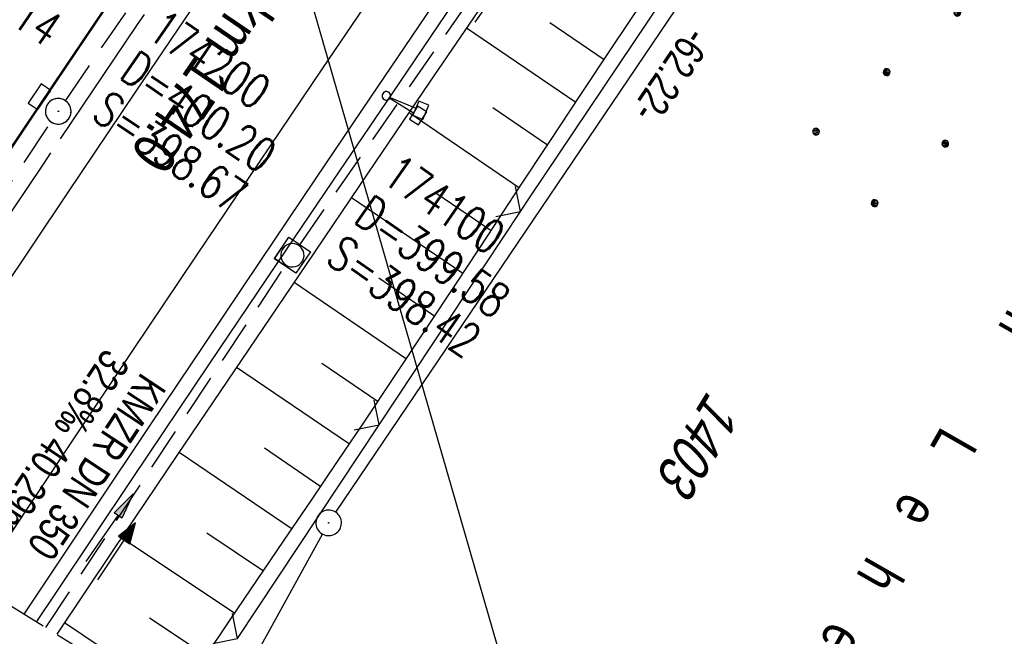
# Model space of a CAD drawing. Extents: x 508608 to 509338, y 452280 to 453218.
# Tile 4 of 29: x 508743 to 508801, y 452345 to 452381. Entities that reach past the tile are written whole.
import ezdxf

# ---------------------------------------------------------------- set-up
doc = ezdxf.new("R2010")
doc.units = 0
doc.header["$LTSCALE"] = 10
doc.header["$MEASUREMENT"] = 0
for name, pattern in [('ACHSE', [5.5, 4, -0.5, 0.5, -0.5]), ('AUSGEZOGEN', [0]), ('LT00', [0]), ('LT14', [0.6, 0.5, -0.1]), ('STRICHLINIE2', [0.375, 0.25, -0.125])]:
    doc.linetypes.add(name, pattern=pattern)
doc.layers.get('0').update_dxf_attribs({"linetype": 'LT00'})
for name, color, linetype in [('--EK_FBR', 250, 'LT00'), ('--EK_Halt-Pfeil', 4, 'LT00'), ('--EK_Haltung', 7, 'STRICHLINIE2'), ('--EK_Haltung-Text', 140, 'LT00'), ('--EK_Schacht-Text', 5, 'LT00'), ('--EL_DFK_AB_L', 21, 'LT00'), ('--EL_DFK_AB_P', 7, 'LT00'), ('--EL_Halt-Pfeil', 4, 'LT00'), ('--EL_Haltung', 182, 'STRICHLINIE2'), ('--EL_Haltung-Text', 182, 'LT00'), ('-AX-093', 35, 'ACHSE'), ('-ST-93-5', 250, 'LT00'), ('ABSTAND', 8, 'LT00'), ('DFK_AB_L', 21, 'LT00'), ('DFK_AB_P', 7, 'LT00'), ('DFK_BES-NAME', 255, 'LT00'), ('DFK_FLUR_NR', 250, 'LT00'), ('DFK_KATASTER', 250, 'LT00'), ('DFK_NUTZUNG', 250, 'LT00'), ('PFEIL', 140, 'AUSGEZOGEN'), ('STROM_FREILTG', 80, 'STROMFREILEITUNG'), ('V119_AFBR_BAB', 250, 'LT00'), ('V119_BOESCH', 250, 'LT00'), ('V119_BOSCHUNG', 250, 'LT00'), ('V119_GRABEN', 250, 'LT00'), ('V119_H_BORD', 8, 'LT00'), ('V119_KA_MULD', 182, 'LT00'), ('V119_KA_PRUF', 182, 'LT00'), ('V119_LD_MARK', 250, 'LT00'), ('V119_SCHILD_K', 1, 'LT00'), ('V119_SINKK', 182, 'LT00'), ('V119_ZAUN', 40, 'LT00'), ('V120_AFBR_BAB', 250, 'LT00'), ('V120_BOESCH', 250, 'LT00'), ('V120_BOSCHUNG', 250, 'LT00'), ('V120_GRABEN', 250, 'LT00'), ('V120_H_BORD', 8, 'LT00'), ('V120_KA_MULD', 182, 'LT00'), ('V120_KA_PRUF', 182, 'LT00'), ('V120_LD_MARK', 2, 'LT00'), ('V120_SCHILD_K', 1, 'LT00'), ('V120_SINKK', 182, 'LT00'), ('V120_ZAUN', 40, 'LT00')]:
    doc.layers.add(name, color=color, linetype=linetype)
doc.layers.add('-BLATT_119-RAND', color=7, linetype='LT14', plot=False)
doc.styles.add('Arial Fett', font='txt', dxfattribs={"width": 0.8})
doc.styles.add('Haltungsbeschriftung', font='ARIAL.TTF', dxfattribs={"width": 0.75})
doc.styles.add('schachtbeschriftung', font='romans.shx', dxfattribs={"width": 0.75, "height": 2})
doc.styles.get("Standard").update_dxf_attribs({"font": 'ARIAL.TTF'})
doc.styles.add('Strom', font='txt-alt.shx')
doc.linetypes.add('STROMFREILEITUNG', pattern='A,12.7,-5.5,["xx",Strom,S=2.5,R=0,X=-2.6,Y=-0.85],-4.35', length=22.55)

# ---------------------------------------------------------------- blocks, each defined once
blk = doc.blocks.new('SYMB0003')
at = {"color": 0, "linetype": 'ByBlock'}
for p, q in [((-0.015712, 0), (0.010166, 0.012015)), ((0, -0.021257), (-0.015712, 0)), ((0.010166, 0.012015), (0, -0.021257))]:
    blk.add_line(p, q, dxfattribs=at)
for points in [[(-0.031395, 0.499013), (-0.093691, 0.491144), (-0.154509, 0.475528), (-0.21289, 0.452414), (-0.267913, 0.422164), (-0.318712, 0.385257), (-0.364484, 0.342274), (-0.404509, 0.293893), (-0.438154, 0.240877), (-0.464888, 0.184062), (-0.484292, 0.124345), (-0.496058, 0.062667), (-0.5, 0)], [(0.5, 0), (0.496057, 0.062667), (0.484292, 0.124345), (0.464888, 0.184062), (0.438153, 0.240877), (0.404509, 0.293893), (0.364484, 0.342274), (0.318712, 0.385257), (0.267913, 0.422164), (0.21289, 0.452414), (0.154509, 0.475528), (0.093691, 0.491144), (0.031395, 0.499013), (-0.031395, 0.499013)], [(-0.5, 0), (-0.496058, -0.062667), (-0.484292, -0.124345), (-0.464888, -0.184062), (-0.438154, -0.240877), (-0.404509, -0.293893), (-0.364485, -0.342274), (-0.318712, -0.385257), (-0.267914, -0.422164), (-0.21289, -0.452414), (-0.154509, -0.475529), (-0.093691, -0.491144), (-0.031395, -0.499014), (0.031395, -0.499014)], [(0.031395, -0.499014), (0.093691, -0.491144), (0.154509, -0.475529), (0.21289, -0.452414), (0.267914, -0.422164), (0.318712, -0.385257), (0.364485, -0.342274), (0.404509, -0.293893), (0.438154, -0.240877), (0.464889, -0.184062), (0.484292, -0.124345), (0.496058, -0.062667), (0.5, 0)]]:
    blk.add_lwpolyline(points, dxfattribs=at)
blk = doc.blocks.new('Ackerland7')
at = {"layer": 'DFK_NUTZUNG', "color": 0, "linetype": 'ByBlock'}
for p, q in [((-4, 3.928), (-4, 3.67)), ((-3.95, 3.628), (-3.95, 3.97)), ((-3.9, 3.99), (-3.9, 3.607)), ((-3.85, 3.601), (-3.85, 3.997)), ((-3.8, 3.99), (-3.8, 3.607)), ((-3.75, 3.628), (-3.75, 3.97)), ((-3.7, 3.928), (-3.7, 3.67)), ((-3.65, 3.798), (-3.65, 3.8)), ((3.7, 3.929), (3.7, 3.671)), ((3.75, 3.629), (3.75, 3.971)), ((3.8, 3.992), (3.8, 3.608)), ((3.85, 3.602), (3.85, 3.998)), ((3.9, 3.992), (3.9, 3.608)), ((3.95, 3.629), (3.95, 3.971)), ((4, 3.929), (4, 3.671)), ((4.05, 3.799), (4.05, 3.801)), ((-7.85, 0.129), (-7.85, -0.129)), ((-7.8, -0.171), (-7.8, 0.171)), ((-7.75, 0.192), (-7.75, -0.192)), ((-7.7, -0.198), (-7.7, 0.198)), ((-7.65, 0.192), (-7.65, -0.192)), ((-7.6, -0.171), (-7.6, 0.171)), ((-7.55, 0.129), (-7.55, -0.129)), ((-7.5, -0.001), (-7.5, 0.001)), ((-0.15, 0.129), (-0.15, -0.129)), ((-0.1, -0.171), (-0.1, 0.171)), ((-0.05, 0.192), (-0.05, -0.192)), ((0, -0.198), (0, 0.198)), ((0.05, 0.192), (0.05, -0.192)), ((0.1, -0.171), (0.1, 0.171)), ((0.15, 0.129), (0.15, -0.129)), ((0.2, -0.001), (0.2, 0.001)), ((7.55, 0.129), (7.55, -0.129)), ((7.6, -0.171), (7.6, 0.171)), ((7.65, 0.192), (7.65, -0.192)), ((7.7, -0.198), (7.7, 0.198)), ((7.75, 0.192), (7.75, -0.192)), ((7.8, -0.171), (7.8, 0.171)), ((7.85, 0.129), (7.85, -0.129)), ((7.9, -0.001), (7.9, 0.001)), ((-4, -3.671), (-4, -3.929)), ((-3.95, -3.971), (-3.95, -3.629)), ((-3.9, -3.608), (-3.9, -3.992)), ((-3.85, -3.998), (-3.85, -3.602)), ((-3.8, -3.608), (-3.8, -3.992)), ((-3.75, -3.971), (-3.75, -3.629)), ((-3.7, -3.671), (-3.7, -3.929)), ((-3.65, -3.801), (-3.65, -3.799)), ((3.7, -3.671), (3.7, -3.929)), ((3.75, -3.971), (3.75, -3.629)), ((3.8, -3.608), (3.8, -3.992)), ((3.85, -3.998), (3.85, -3.602)), ((3.9, -3.608), (3.9, -3.992)), ((3.95, -3.971), (3.95, -3.629)), ((4, -3.671), (4, -3.929)), ((4.05, -3.801), (4.05, -3.799))]:
    blk.add_line(p, q, dxfattribs=at)
for points in [[(-3.65, 3.799), (-3.67, 3.886), (-3.725, 3.955), (-3.805, 3.994), (-3.894, 3.994), (-3.975, 3.955), (-4.03, 3.886), (-4.05, 3.799), (-4.03, 3.712), (-3.975, 3.642), (-3.894, 3.604), (-3.805, 3.604), (-3.725, 3.642), (-3.67, 3.712), (-3.65, 3.799)], [(4.05, 3.8), (4.03, 3.887), (3.975, 3.956), (3.894, 3.995), (3.805, 3.995), (3.725, 3.956), (3.67, 3.887), (3.65, 3.8), (3.67, 3.713), (3.725, 3.644), (3.805, 3.605), (3.894, 3.605), (3.975, 3.644), (4.03, 3.713), (4.05, 3.8)], [(-7.5, 0), (-7.52, 0.087), (-7.575, 0.156), (-7.655, 0.195), (-7.744, 0.195), (-7.825, 0.156), (-7.88, 0.087), (-7.9, 0)], [(0.2, 0), (0.18, 0.087), (0.125, 0.156), (0.045, 0.195), (-0.044, 0.195), (-0.125, 0.156), (-0.18, 0.087), (-0.2, 0)], [(-0.2, 0), (-0.18, -0.087), (-0.125, -0.156), (-0.044, -0.195), (0.045, -0.195), (0.125, -0.156), (0.18, -0.087), (0.2, 0)], [(7.9, 0), (7.88, 0.087), (7.825, 0.156), (7.744, 0.195), (7.655, 0.195), (7.575, 0.156), (7.52, 0.087), (7.5, 0)], [(7.5, 0), (7.52, -0.087), (7.575, -0.156), (7.655, -0.195), (7.744, -0.195), (7.825, -0.156), (7.88, -0.087), (7.9, 0)], [(-7.9, 0), (-7.88, -0.087), (-7.825, -0.156), (-7.744, -0.195), (-7.655, -0.195), (-7.575, -0.156), (-7.52, -0.087), (-7.5, 0)], [(-3.65, -3.8), (-3.67, -3.713), (-3.725, -3.644), (-3.805, -3.605), (-3.894, -3.605), (-3.975, -3.644), (-4.03, -3.713), (-4.05, -3.8), (-4.03, -3.887), (-3.975, -3.956), (-3.894, -3.995), (-3.805, -3.995), (-3.725, -3.956), (-3.67, -3.887), (-3.65, -3.8)], [(4.05, -3.8), (4.03, -3.713), (3.975, -3.644), (3.894, -3.605), (3.805, -3.605), (3.725, -3.644), (3.67, -3.713), (3.65, -3.8), (3.67, -3.887), (3.725, -3.956), (3.805, -3.995), (3.894, -3.995), (3.975, -3.956), (4.03, -3.887), (4.05, -3.8)]]:
    blk.add_lwpolyline(points, dxfattribs=at)
blk = doc.blocks.new('SYMB1263')
at = {"color": 0, "linetype": 'ByBlock'}
for p, q in [((0.014231, 0.098982), (-0.014231, 0.098982)), ((-0.014231, -0.098982), (0.014232, -0.098982))]:
    blk.add_line(p, q, dxfattribs=at)
for points in [[(0, 0.1), (0, 0.75), (0.18, 0.75), (0.18, 1), (-0.18, 1), (-0.18, 0.75), (0, 0.75)], [(-0.014231, 0.098982), (-0.041542, 0.090963), (-0.065486, 0.075575), (-0.084125, 0.054064), (-0.095949, 0.028173), (-0.1, 0)], [(-0.1, 0), (-0.095949, -0.028173), (-0.084125, -0.054064), (-0.065486, -0.075575), (-0.041541, -0.090963), (-0.014231, -0.098982)], [(0.1, 0), (0.095949, 0.028173), (0.084125, 0.054064), (0.065486, 0.075575), (0.041541, 0.090963), (0.014231, 0.098982)], [(0.014232, -0.098982), (0.041542, -0.090963), (0.065486, -0.075575), (0.084125, -0.054064), (0.095949, -0.028173), (0.1, 0)]]:
    blk.add_lwpolyline(points, dxfattribs=at)
blk = doc.blocks.new('SYMB0024')
at = {"color": 0, "linetype": 'ByBlock'}
for p, q in [((-0.5, 0.5), (0, 0)), ((0, 0), (0.5, 0.5))]:
    blk.add_line(p, q, dxfattribs=at)
blk = doc.blocks.new('Pfreil3')
at = {"layer": 'PFEIL'}
blk.add_hatch(color=256, dxfattribs=at).paths.add_polyline_path([(-1.549, 0.273), (-1.549, -0.273), (0, 0)])
for p, q in [((-1.549, 0), (-4.831, 0)), ((-1.549, -0.273), (-1.549, 0.273)), ((-1.549, 0.273), (0, 0)), ((0, 0), (-1.549, -0.273))]:
    blk.add_line(p, q, dxfattribs=at)
blk = doc.blocks.new('SYMB1210')
at = {"color": 0, "linetype": 'ByBlock'}
blk.add_line((0.018815, -0.179014), (0.055623, -0.17119), dxfattribs=at)
for points in [[(-0.2, -0.2), (-0.2, 0.2), (0.2, 0.2), (0.2, -0.2), (-0.2, -0.2)], [(0.018815, 0.179014), (-0.018815, 0.179014), (-0.055623, 0.17119), (-0.09, 0.155885), (-0.120444, 0.133766), (-0.145623, 0.105801), (-0.164438, 0.073213), (-0.176067, 0.037424), (-0.18, 0)], [(0.18, 0), (0.176067, 0.037424), (0.164438, 0.073213), (0.145623, 0.105801), (0.120444, 0.133766), (0.09, 0.155885), (0.055623, 0.17119), (0.018815, 0.179014)], [(-0.18, 0), (-0.176067, -0.037424), (-0.164438, -0.073213), (-0.145623, -0.105801), (-0.120444, -0.133766), (-0.09, -0.155885), (-0.055623, -0.17119), (-0.018815, -0.179014), (0.018815, -0.179014)], [(0.055623, -0.17119), (0.09, -0.155885), (0.120444, -0.133766), (0.145623, -0.105801), (0.164438, -0.073213), (0.176067, -0.037424), (0.18, 0)]]:
    blk.add_lwpolyline(points, dxfattribs=at)
blk = doc.blocks.new('SYMB0652')
at = {"color": 0, "linetype": 'ByBlock'}
blk.add_lwpolyline([(-0.15, -0.075), (0.15, -0.075), (0.15, 0.075), (-0.15, 0.075), (-0.15, -0.075)], dxfattribs=at)
blk = doc.blocks.new('SYMB0070')
at = {"color": 0, "linetype": 'ByBlock'}
for p, q in [((-0.5, 0), (0.2, 0)), ((0.5, 0), (0.2, 0.1)), ((0.2, 0.1), (0.2, 0)), ((0.468, 0), (0.21, 0.086)), ((0.21, 0.086), (0.21, -0.086)), ((0.21, -0.086), (0.468, 0)), ((0.22, -0.072), (0.437, 0)), ((0.23, -0.058), (0.405, 0)), ((0.24, -0.045), (0.374, 0)), ((0.342, 0), (0.25, 0.031)), ((0.25, 0.031), (0.25, -0.031)), ((0.25, -0.031), (0.342, 0)), ((0.26, -0.017), (0.31, 0)), ((0.27, -0.003), (0.279, 0))]:
    blk.add_line(p, q, dxfattribs=at)
for points in [[(0.2, 0), (0.2, -0.1), (0.5, 0)], [(0.437, 0), (0.22, 0.072), (0.22, -0.072)], [(0.405, 0), (0.23, 0.058), (0.23, -0.058)], [(0.374, 0), (0.24, 0.045), (0.24, -0.045)], [(0.31, 0), (0.26, 0.017), (0.26, -0.017)], [(0.279, 0), (0.27, 0.003), (0.27, -0.003)]]:
    blk.add_lwpolyline(points, dxfattribs=at)

msp = doc.modelspace()

# ---------------------------------------------------------------- linework, layer by layer
at = {"layer": '--EK_FBR', "color": 2}
for points in [[(508783.238, 452433.016), (508781.452, 452430.492), (508779.461, 452427.661), (508777.477, 452424.824), (508775.5, 452421.983), (508773.529, 452419.138), (508771.561, 452416.29), (508769.596, 452413.44), (508767.633, 452410.589), (508764.826, 452406.51), (508762.021, 452402.429), (508759.219, 452398.346), (508756.424, 452394.259), (508753.635, 452390.167), (508750.828, 452386.03), (508748.028, 452381.887), (508745.235, 452377.74), (508742.448, 452373.589), (508739.666, 452369.434), (508736.862, 452365.237), (508734.064, 452361.037), (508731.272, 452356.833), (508730.068, 452355.012)], [(508733.613, 452352.821), (508734.274, 452353.809), (508736.173, 452356.639), (508738.074, 452359.468), (508742.077, 452365.418), (508746.08, 452371.367), (508750.084, 452377.316), (508754.089, 452383.264), (508756.457, 452386.78), (508758.826, 452390.296), (508761.198, 452393.809), (508763.574, 452397.32), (508765.955, 452400.828), (508768.344, 452404.33), (508770.74, 452407.827), (508773.059, 452411.192), (508775.385, 452414.553), (508777.717, 452417.909), (508780.054, 452421.261), (508782.395, 452424.612), (508784.737, 452427.961), (508787.825, 452432.373)], [(508778.046, 452425.637), (508777.477, 452424.824), (508775.5, 452421.983), (508773.529, 452419.138), (508771.561, 452416.29), (508769.596, 452413.44), (508767.633, 452410.589), (508764.826, 452406.51), (508762.021, 452402.429), (508759.219, 452398.346), (508756.424, 452394.259), (508753.635, 452390.167), (508750.828, 452386.03), (508748.028, 452381.887), (508745.235, 452377.74), (508742.448, 452373.589), (508739.666, 452369.434), (508736.862, 452365.237), (508734.064, 452361.037), (508731.272, 452356.833), (508730.068, 452355.012)], [(508733.613, 452352.821), (508734.274, 452353.809), (508736.173, 452356.639), (508738.074, 452359.468), (508742.076, 452365.418), (508746.08, 452371.367), (508750.084, 452377.316), (508754.089, 452383.264), (508756.457, 452386.78), (508758.826, 452390.296), (508761.198, 452393.809), (508763.574, 452397.32), (508765.955, 452400.828), (508768.344, 452404.33), (508770.74, 452407.827), (508773.059, 452411.192), (508775.385, 452414.553), (508777.717, 452417.909), (508780.054, 452421.261), (508781.971, 452424.005)]]:
    msp.add_lwpolyline(points, dxfattribs=at)
at = {"layer": '--EK_FBR'}
for points in [[(508743.522, 452346.697), (508745.503, 452349.676), (508747.66, 452352.909), (508750.883, 452357.726), (508754.112, 452362.538), (508757.346, 452367.347), (508760.586, 452372.152), (508763.829, 452376.955), (508767.065, 452381.739), (508770.306, 452386.521), (508773.552, 452391.298), (508776.805, 452396.071), (508780.066, 452400.839), (508783.647, 452406.052), (508787.239, 452411.258), (508790.843, 452416.455), (508794.459, 452421.644), (508797.157, 452425.497), (508799.86, 452429.346), (508802.568, 452433.191)], [(508743.522, 452346.697), (508745.503, 452349.676), (508747.66, 452352.909), (508750.883, 452357.726), (508754.112, 452362.538), (508757.346, 452367.347), (508760.586, 452372.152), (508763.829, 452376.955), (508767.065, 452381.739), (508770.306, 452386.521), (508773.552, 452391.298), (508776.805, 452396.071), (508780.066, 452400.839), (508783.647, 452406.052), (508787.239, 452411.258), (508790.843, 452416.455), (508792.93, 452419.45)]]:
    msp.add_lwpolyline(points, dxfattribs=at)
at = {"layer": '--EK_Haltung'}
for p, q in [((508745.935, 452376.752), (508767.605, 452408.387)), ((508759.654, 452368.325), (508780.851, 452398.81)), ((508731.062, 452354.397), (508745.096, 452375.508)), ((508744.784, 452345.918), (508758.812, 452367.085))]:
    msp.add_line(p, q, dxfattribs=at)
at = {"layer": '--EL_DFK_AB_L'}
for p, q in [((508761.77, 452352.661), (508795.77, 452402.967)), ((508754.619, 452339.84), (508760.988, 452351.383))]:
    msp.add_line(p, q, dxfattribs=at)
at = {"layer": '--EL_Haltung'}
for p, q in [((508745.935, 452376.752), (508767.605, 452408.387)), ((508759.654, 452368.325), (508780.851, 452398.81)), ((508731.062, 452354.397), (508745.096, 452375.508)), ((508744.784, 452345.918), (508758.812, 452367.085))]:
    msp.add_line(p, q, dxfattribs=at)
at = {"layer": '-AX-093', "ltscale": 0.2}
msp.add_lwpolyline([(508817.283, 452477.466), (508811.613, 452469.491), (508805.95, 452461.51), (508800.297, 452453.522), (508794.655, 452445.527), (508789.025, 452437.523), (508783.409, 452429.509), (508777.808, 452421.484), (508772.225, 452413.448), (508766.661, 452405.398), (508761.117, 452397.334), (508755.595, 452389.255), (508750.096, 452381.161), (508744.623, 452373.049), (508739.177, 452364.919), (508733.759, 452356.77), (508731.867, 452353.9)], dxfattribs=at)
at = {"layer": '-BLATT_119-RAND'}
msp.add_lwpolyline([(509093.921, 453217.531), (508607.665, 452430.651), (508851.81, 452279.78), (509338.066, 453066.66), (509093.921, 453217.531)], dxfattribs=at)
at = {"layer": 'DFK_AB_L'}
for p, q in [((508761.77, 452352.661), (508795.77, 452402.967)), ((508754.619, 452339.84), (508760.988, 452351.383))]:
    msp.add_line(p, q, dxfattribs=at)
at = {"layer": 'DFK_KATASTER'}
msp.add_line((508754.619, 452339.84), (508760.988, 452351.383), dxfattribs=at)
at = {"layer": 'STROM_FREILTG', "ltscale": 0.05, "flags": 128}
msp.add_lwpolyline([(508776.616, 452326.247), (508725.877, 452501.803), (508702.089, 452583.452)], dxfattribs=at)
at = {"layer": 'V119_AFBR_BAB', "color": 0}
for points in [[(508783.238, 452433.016), (508781.452, 452430.492), (508779.461, 452427.661), (508777.477, 452424.824), (508775.5, 452421.983), (508773.529, 452419.138), (508771.561, 452416.29), (508769.596, 452413.44), (508767.633, 452410.589), (508764.826, 452406.51), (508762.021, 452402.429), (508759.219, 452398.346), (508756.424, 452394.259), (508753.635, 452390.167), (508750.828, 452386.03), (508748.028, 452381.887), (508745.235, 452377.74), (508742.448, 452373.589), (508739.666, 452369.434), (508736.862, 452365.237), (508734.064, 452361.037), (508731.272, 452356.833), (508730.068, 452355.012)], [(508733.613, 452352.821), (508734.274, 452353.809), (508736.173, 452356.639), (508738.074, 452359.468), (508742.077, 452365.418), (508746.08, 452371.367), (508750.084, 452377.316), (508754.089, 452383.264), (508756.457, 452386.78), (508758.826, 452390.296), (508761.198, 452393.809), (508763.574, 452397.32), (508765.955, 452400.828), (508768.344, 452404.33), (508770.74, 452407.827), (508773.059, 452411.192), (508775.385, 452414.553), (508777.717, 452417.909), (508780.054, 452421.261), (508782.395, 452424.612), (508784.737, 452427.961), (508787.825, 452432.373)]]:
    msp.add_lwpolyline(points, dxfattribs=at)
at = {"layer": 'V119_AFBR_BAB'}
msp.add_lwpolyline([(508743.522, 452346.697), (508745.503, 452349.676), (508747.66, 452352.909), (508750.883, 452357.726), (508754.112, 452362.538), (508757.346, 452367.347), (508760.586, 452372.152), (508763.829, 452376.955), (508767.065, 452381.739), (508770.306, 452386.521), (508773.552, 452391.298), (508776.805, 452396.071), (508780.066, 452400.839), (508783.647, 452406.052), (508787.239, 452411.258), (508790.843, 452416.455), (508794.459, 452421.644), (508797.157, 452425.497), (508799.86, 452429.346), (508802.568, 452433.191)], dxfattribs=at)
at = {"layer": 'V119_BOESCH'}
msp.add_lwpolyline([(508754.07, 452344.109), (508755.629, 452346.413), (508757.19, 452348.716), (508758.753, 452351.017), (508760.314, 452353.319), (508761.872, 452355.623), (508763.425, 452357.93), (508765.25, 452360.661), (508767.068, 452363.398), (508768.88, 452366.139), (508770.69, 452368.882), (508772.498, 452371.626), (508774.308, 452374.369), (508776.122, 452377.109), (508777.943, 452379.844), (508779.77, 452382.573)], dxfattribs=at)
at = {"layer": 'V119_BOSCHUNG'}
for p, q in [((508769.431, 452381.023), (508775.829, 452376.667)), ((508774.304, 452381.335), (508777.49, 452379.165)), ((508770.959, 452376.353), (508774.174, 452374.165)), ((508766.059, 452376.061), (508772.521, 452371.66)), ((508762.69, 452371.096), (508769.218, 452366.651)), ((508767.622, 452371.367), (508770.87, 452369.155)), ((508764.285, 452366.38), (508767.564, 452364.148)), ((508759.323, 452366.13), (508765.906, 452361.647)), ((508755.96, 452361.161), (508762.57, 452356.659)), ((508760.941, 452361.398), (508764.242, 452359.151)), ((508752.594, 452356.179), (508759.216, 452351.699)), ((508757.586, 452356.424), (508760.892, 452354.173)), ((508754.223, 452351.455), (508757.537, 452349.227)), ((508749.226, 452351.185), (508755.86, 452346.754)), ((508745.877, 452346.206), (508752.504, 452341.781)), ((508750.865, 452346.483), (508754.179, 452344.269))]:
    msp.add_line(p, q, dxfattribs=at)
at = {"layer": 'V119_GRABEN'}
for points in [[(508815.118, 452447.255), (508809.856, 452439.807), (508806.316, 452434.783), (508802.79, 452429.75), (508799.277, 452424.707), (508795.78, 452419.653), (508793.434, 452416.244), (508791.093, 452412.831), (508788.758, 452409.415), (508786.426, 452405.997), (508784.096, 452402.577), (508781.767, 452399.156), (508778.14, 452393.827), (508774.514, 452388.498), (508770.889, 452383.168), (508767.265, 452377.837), (508763.645, 452372.504), (508760.027, 452367.169), (508756.262, 452361.609), (508752.503, 452356.045), (508748.749, 452350.477), (508745.42, 452345.525)], [(508803.079, 452432.739), (508800.235, 452428.689), (508797.405, 452424.63), (508794.588, 452420.562), (508792.582, 452417.646), (508790.583, 452414.725), (508788.588, 452411.802), (508786.598, 452408.875), (508784.609, 452405.947), (508782.622, 452403.019), (508780.635, 452400.09), (508777.527, 452395.515), (508774.416, 452390.941), (508771.304, 452386.367), (508768.193, 452381.794), (508765.084, 452377.219), (508761.978, 452372.642), (508758.877, 452368.062), (508754.353, 452361.356), (508749.841, 452354.641), (508745.341, 452347.919), (508744.232, 452346.258)]]:
    msp.add_lwpolyline(points, dxfattribs=at)
at = {"layer": 'V119_H_BORD'}
msp.add_lwpolyline([(508730.148, 452354.962), (508730.391, 452355.332), (508734.986, 452362.283), (508739.6, 452369.222), (508744.235, 452376.146), (508748.89, 452383.057), (508753.566, 452389.953), (508758.265, 452396.834), (508762.986, 452403.7), (508767.73, 452410.549), (508770.527, 452414.564), (508773.33, 452418.574), (508776.139, 452422.581), (508778.951, 452426.586), (508781.765, 452430.589), (508784.58, 452434.591)], dxfattribs=at)
at = {"layer": 'V119_LD_MARK'}
msp.add_lwpolyline([(508828.644, 452475.816), (508825.465, 452471.327), (508822.283, 452466.838), (508819.426, 452462.811), (508816.567, 452458.785), (508813.71, 452454.759), (508810.854, 452450.731), (508808.003, 452446.7), (508802.05, 452438.249), (508796.12, 452429.781), (508790.213, 452421.297), (508784.328, 452412.798), (508778.464, 452404.285), (508772.62, 452395.757), (508766.797, 452387.215), (508760.992, 452378.66), (508757.274, 452373.158), (508753.564, 452367.65), (508749.863, 452362.136), (508746.173, 452356.614), (508742.495, 452351.086), (508740.731, 452348.422)], dxfattribs=at)
at = {"layer": 'V119_ZAUN'}
for p, q in [((508764.303, 452357.773), (508772.593, 452370.275)), ((508756.014, 452345.272), (508764.303, 452357.773))]:
    msp.add_line(p, q, dxfattribs=at)
msp.add_lwpolyline([(508772.593, 452370.275), (508773.113, 452371.06), (508780.951, 452382.73)], dxfattribs=at)
at = {"layer": 'V120_AFBR_BAB', "color": 0}
for points in [[(508778.046, 452425.637), (508777.477, 452424.824), (508775.5, 452421.983), (508773.529, 452419.138), (508771.561, 452416.29), (508769.596, 452413.44), (508767.633, 452410.589), (508764.826, 452406.51), (508762.021, 452402.429), (508759.219, 452398.346), (508756.424, 452394.259), (508753.635, 452390.167), (508750.828, 452386.03), (508748.028, 452381.887), (508745.235, 452377.74), (508742.448, 452373.589), (508739.666, 452369.434), (508736.862, 452365.237), (508734.064, 452361.037), (508731.272, 452356.833), (508730.068, 452355.012)], [(508733.613, 452352.821), (508734.274, 452353.809), (508736.173, 452356.639), (508738.074, 452359.468), (508742.076, 452365.418), (508746.08, 452371.367), (508750.084, 452377.316), (508754.089, 452383.264), (508756.457, 452386.78), (508758.826, 452390.296), (508761.198, 452393.809), (508763.574, 452397.32), (508765.955, 452400.828), (508768.344, 452404.33), (508770.74, 452407.827), (508773.059, 452411.192), (508775.385, 452414.553), (508777.717, 452417.909), (508780.054, 452421.261), (508781.971, 452424.005)]]:
    msp.add_lwpolyline(points, dxfattribs=at)
at = {"layer": 'V120_AFBR_BAB'}
msp.add_lwpolyline([(508743.522, 452346.697), (508745.503, 452349.676), (508747.66, 452352.909), (508750.883, 452357.726), (508754.112, 452362.538), (508757.346, 452367.347), (508760.586, 452372.152), (508763.829, 452376.955), (508767.065, 452381.739), (508770.306, 452386.521), (508773.552, 452391.298), (508776.805, 452396.071), (508780.066, 452400.839), (508783.647, 452406.052), (508787.239, 452411.258), (508790.843, 452416.455), (508792.93, 452419.45)], dxfattribs=at)
at = {"layer": 'V120_BOESCH'}
msp.add_lwpolyline([(508754.07, 452344.109), (508755.629, 452346.413), (508757.19, 452348.716), (508758.753, 452351.017), (508760.314, 452353.319), (508761.872, 452355.623), (508763.425, 452357.93), (508765.25, 452360.662), (508767.068, 452363.398), (508768.88, 452366.139), (508770.689, 452368.882), (508772.498, 452371.626), (508774.308, 452374.369), (508776.122, 452377.109), (508777.943, 452379.844), (508779.77, 452382.573)], dxfattribs=at)
at = {"layer": 'V120_BOSCHUNG'}
for p, q in [((508769.431, 452381.023), (508775.829, 452376.667)), ((508774.304, 452381.335), (508777.49, 452379.165)), ((508770.959, 452376.353), (508774.174, 452374.165)), ((508766.059, 452376.061), (508772.521, 452371.66)), ((508762.689, 452371.096), (508769.218, 452366.651)), ((508767.622, 452371.367), (508770.87, 452369.155)), ((508764.285, 452366.38), (508767.564, 452364.148)), ((508759.323, 452366.13), (508765.906, 452361.647)), ((508755.96, 452361.161), (508762.57, 452356.659)), ((508760.941, 452361.398), (508764.242, 452359.151)), ((508752.594, 452356.179), (508759.216, 452351.699)), ((508757.586, 452356.424), (508760.892, 452354.173)), ((508754.223, 452351.455), (508757.537, 452349.227)), ((508749.226, 452351.185), (508755.86, 452346.754)), ((508745.877, 452346.206), (508752.503, 452341.781)), ((508750.865, 452346.483), (508754.179, 452344.269))]:
    msp.add_line(p, q, dxfattribs=at)
at = {"layer": 'V120_GRABEN'}
for points in [[(508793.624, 452419.161), (508792.582, 452417.646), (508790.583, 452414.725), (508788.588, 452411.802), (508786.598, 452408.875), (508784.609, 452405.947), (508782.622, 452403.019), (508780.635, 452400.09), (508777.527, 452395.515), (508774.416, 452390.941), (508771.304, 452386.368), (508768.193, 452381.794), (508765.084, 452377.219), (508761.978, 452372.642), (508758.877, 452368.062), (508754.353, 452361.356), (508749.841, 452354.641), (508745.341, 452347.919), (508744.232, 452346.259)], [(508795.037, 452418.574), (508793.434, 452416.244), (508791.093, 452412.831), (508788.758, 452409.415), (508786.425, 452405.997), (508784.096, 452402.577), (508781.767, 452399.156), (508778.14, 452393.827), (508774.514, 452388.498), (508770.889, 452383.168), (508767.265, 452377.837), (508763.645, 452372.504), (508760.027, 452367.169), (508756.262, 452361.609), (508752.503, 452356.045), (508748.749, 452350.477), (508745.42, 452345.525)]]:
    msp.add_lwpolyline(points, dxfattribs=at)
at = {"layer": 'V120_H_BORD'}
msp.add_lwpolyline([(508730.148, 452354.962), (508730.391, 452355.332), (508734.986, 452362.283), (508739.6, 452369.222), (508744.235, 452376.146), (508748.89, 452383.057), (508753.566, 452389.953), (508758.265, 452396.834), (508762.986, 452403.7), (508767.73, 452410.549), (508770.527, 452414.564), (508773.33, 452418.574), (508776.139, 452422.581), (508778.231, 452425.56)], dxfattribs=at)
at = {"layer": 'V120_LD_MARK', "color": 0}
msp.add_lwpolyline([(508789.827, 452420.739), (508784.328, 452412.798), (508778.464, 452404.285), (508772.62, 452395.757), (508766.797, 452387.215), (508760.992, 452378.66), (508757.273, 452373.158), (508753.563, 452367.65), (508749.863, 452362.136), (508746.173, 452356.614), (508742.495, 452351.086), (508740.731, 452348.422)], dxfattribs=at)
at = {"layer": 'V120_ZAUN'}
for p, q in [((508764.303, 452357.773), (508772.592, 452370.275)), ((508756.013, 452345.272), (508764.303, 452357.773))]:
    msp.add_line(p, q, dxfattribs=at)
msp.add_lwpolyline([(508772.592, 452370.275), (508773.113, 452371.06), (508780.951, 452382.73)], dxfattribs=at)

# ---------------------------------------------------------------- block references
at = {"layer": '--EK_Halt-Pfeil', "yscale": 4, "zscale": 4}
for p, xscale, rotation in [((508771.073, 452382.996), 4.000000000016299, 55.18887999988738), ((508748.932, 452350.367), 3.999999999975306, 56.46773000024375)]:
    msp.add_blockref('SYMB0070', p, dxfattribs=dict(at, xscale=xscale, rotation=rotation))
at = {"layer": '--EL_DFK_AB_P', "xscale": 1.500000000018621, "yscale": 1.5, "zscale": 1.5, "rotation": 264.7377099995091}
msp.add_blockref('SYMB0003', (508761.35, 452352.04), dxfattribs=at)
at = {"layer": '--EL_Halt-Pfeil', "yscale": 4, "zscale": 4}
for p, xscale, rotation in [((508771.073, 452382.996), 4.000000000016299, 55.18887999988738), ((508748.932, 452350.367), 3.999999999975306, 56.46773000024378)]:
    msp.add_blockref('SYMB0070', p, dxfattribs=dict(at, xscale=xscale, rotation=rotation))
at = {"layer": 'DFK_AB_P', "xscale": 1.500000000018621, "yscale": 1.5, "zscale": 1.5, "rotation": 264.7377099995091}
msp.add_blockref('SYMB0003', (508761.35, 452352.04), dxfattribs=at)
at = {"layer": 'DFK_NUTZUNG', "rotation": 264.7376999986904}
msp.add_blockref('Ackerland7', (508794.036, 452378.424), dxfattribs=at)
at = {"layer": 'PFEIL', "rotation": 54.96358177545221}
msp.add_blockref('Pfreil3', (508749.899, 452353.734), dxfattribs=at)
at = {"layer": 'V119_KA_MULD', "xscale": 3.799999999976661, "yscale": 3.800000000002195, "zscale": 3.8, "rotation": 55.9010110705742}
msp.add_blockref('SYMB1210', (508759.226, 452367.71), dxfattribs=at)
at = {"layer": 'V119_KA_PRUF', "xscale": 1.5, "yscale": 1.5, "zscale": 1.5, "rotation": 238.28581}
msp.add_blockref('SYMB0003', (508745.511, 452376.134), dxfattribs=at)
at = {"layer": 'V119_SCHILD_K', "xscale": 2.5, "yscale": 2.5, "zscale": 2.5, "rotation": 238.28581}
msp.add_blockref('SYMB1263', (508764.729, 452377.038), dxfattribs=at)
at = {"layer": 'V119_SINKK', "xscale": 4.50000000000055, "yscale": 4.50000000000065, "zscale": 4.5, "rotation": 235.8395276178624}
msp.add_blockref('SYMB0652', (508744.415, 452376.989), dxfattribs=at)
at = {"layer": 'V119_ZAUN', "xscale": 2.1, "yscale": 2.1, "zscale": 2.1, "rotation": 56.45308000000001}
for p in [(508772.593, 452370.275), (508764.303, 452357.773), (508756.014, 452345.272)]:
    msp.add_blockref('SYMB0024', p, dxfattribs=at)
at = {"layer": 'V120_KA_MULD', "xscale": 3.800000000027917, "yscale": 3.800000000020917, "zscale": 3.8, "rotation": 55.85844862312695}
msp.add_blockref('SYMB1210', (508759.226, 452367.71), dxfattribs=at)
at = {"layer": 'V120_KA_PRUF', "xscale": 1.5, "yscale": 1.5, "zscale": 1.5, "rotation": 247.428}
msp.add_blockref('SYMB0003', (508745.511, 452376.134), dxfattribs=at)
at = {"layer": 'V120_SCHILD_K', "xscale": 2.5, "yscale": 2.5, "zscale": 2.5, "rotation": 247.428}
msp.add_blockref('SYMB1263', (508764.729, 452377.038), dxfattribs=at)
at = {"layer": 'V120_SINKK', "xscale": 4.499999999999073, "yscale": 4.49999999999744, "zscale": 4.5, "rotation": 236.0525149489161}
msp.add_blockref('SYMB0652', (508744.415, 452376.989), dxfattribs=at)
at = {"layer": 'V120_ZAUN', "xscale": 2.1, "yscale": 2.1, "zscale": 2.1, "rotation": 56.45346000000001}
for p in [(508772.592, 452370.275), (508764.303, 452357.773), (508756.013, 452345.272)]:
    msp.add_blockref('SYMB0024', p, dxfattribs=at)

# ---------------------------------------------------------------- texts
at = {"layer": '--EK_Haltung-Text', "style": 'Haltungsbeschriftung', "width": 0.75}
for s, p in [('32.8‰ 40.29m', (508748.267, 452362.323)), ('KMZR DN 350', (508750.401, 452360.909))]:
    msp.add_text(s, height=1.8, rotation=-123.53226, dxfattribs=at).set_placement(p)
at = {"layer": '--EK_Schacht-Text', "style": 'schachtbeschriftung', "width": 0.75}
for s, rotation, p in [('D=400.14', -34.3366, (508736.45, 452385.543)), ('174200', -34.41031, (508750.634, 452380.516)), ('D=400.20', -34.41031, (508749.006, 452378.14)), ('S=398.67', -34.41031, (508747.379, 452375.765)), ('174100', -34.81112, (508764.379, 452372.056)), ('D=399.58', -34.81112, (508762.735, 452369.692)), ('S=398.42', -34.81112, (508761.091, 452367.328))]:
    msp.add_text(s, height=2, rotation=rotation, dxfattribs=at).set_placement(p)
at = {"layer": '--EL_Haltung-Text', "style": 'Haltungsbeschriftung', "width": 0.75}
msp.add_text('KMZR DN 350', height=1.8, rotation=-123.53226, dxfattribs=at).set_placement((508750.401, 452360.909))
at = {"layer": '-ST-93-5', "style": 'Arial Fett', "width": 0.8}
msp.add_text('km 174.0', height=2.5, rotation=-124.17406, dxfattribs=at).set_placement((508756.122, 452383.212))
at = {"layer": 'ABSTAND', "width": 0.75}
msp.add_text(' -62.22-', height=1.8, rotation=-124.05333, dxfattribs=at).set_placement((508782.67, 452381.62))
at = {"layer": 'DFK_BES-NAME', "insert": (508804.15, 452369.916), "char_height": 2.5, "attachment_point": 7, "rotation": 240.28581}
msp.add_mtext('{\\W0.75;\\T3;Am Lehen}', dxfattribs=at)
at = {"layer": 'DFK_FLUR_NR', "oblique": 13.754, "width": 0.75}
msp.add_text('1403', height=2.5, rotation=238.2858, dxfattribs=at).set_placement((508783.576, 452359.842))

doc.saveas('drawing.dxf')
